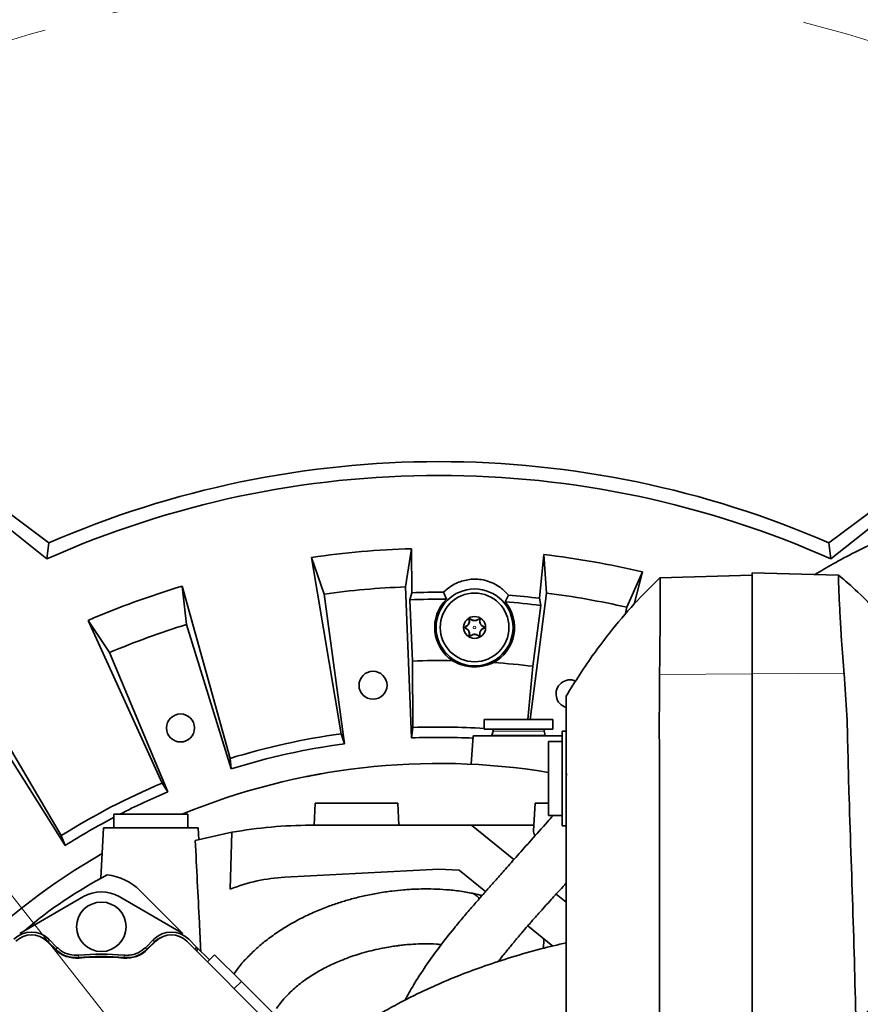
# Model space of a CAD drawing. Header units: millimetres. Extents: x 0 to 12118, y 0 to 8400.
# Tile 67 of 128: x 6652 to 6958, y 1905 to 2263. Entities that reach past the tile are written whole.
import ezdxf

# ---------------------------------------------------------------- set-up
doc = ezdxf.new("R2010")
doc.units = ezdxf.units.MM
doc.header["$LTSCALE"] = 20
doc.linetypes.add('CENTER', pattern=[10.16, 6.35, -1.27, 1.27, -1.27])
doc.styles.add('SLDTEXTSTYLE0', font='TXT', dxfattribs={"width": 0.605})
doc.dimstyles.new('SLDDIMSTYLE2', dxfattribs={"dimtxt": 70, "dimasz": 70, "dimexe": 0, "dimexo": 0.0625, "dimgap": 17.5, "dimtad": 1, "dimdec": 1, "dimrnd": 1e-09, "dimzin": 12, "dimdsep": 46, "dimtxsty": 'SLDTEXTSTYLE0', "dimsah": 1, "dimcen": 0.09, "dimadec": 0, "dimazin": 3, "dimtfac": 1, "dimtofl": 0, "dimtmove": 0, "dimatfit": 3, "dimfxl": 1, "dimfrac": 2, "dimtolj": 1, "dimtzin": 12, "dimarcsym": 0})
doc.dimstyles.new('SLDDIMSTYLE9', dxfattribs={"dimtxt": 70, "dimasz": 70, "dimexe": 0, "dimexo": 0.0625, "dimgap": 17.5, "dimtad": 0, "dimtih": 1, "dimtoh": 1, "dimdec": 1, "dimrnd": 1e-09, "dimzin": 12, "dimdsep": 46, "dimtxsty": 'SLDTEXTSTYLE0', "dimsah": 1, "dimcen": 0, "dimadec": 0, "dimazin": 3, "dimtfac": 1, "dimtofl": 0, "dimtmove": 0, "dimatfit": 3, "dimfxl": 1, "dimfrac": 2, "dimtolj": 1, "dimtzin": 12, "dimarcsym": 0})

# ---------------------------------------------------------------- blocks, each defined once
blk = doc.blocks.new('_D_52')
at = {"color": 7, "linetype": 'Continuous', "lineweight": 0}
for p, q in [((7181.99, 2122.19), (7643.47, 2581.32)), ((7643.47, 2581.32), (8689.06, 2581.32)), ((6804.86, 1746.97), (7181.99, 2122.19))]:
    blk.add_line(p, q, dxfattribs=at)
at = {"color": 7, "linetype": 'Continuous', "lineweight": 18}
blk.add_solid([(7181.99, 2122.19), (7238.67, 2164.47), (7224.57, 2178.65)], dxfattribs=at)
at = {"color": 7, "linetype": 'Continuous', "lineweight": 18, "char_height": 70, "attachment_point": 1, "style": 'SLDTEXTSTYLE0'}
for s, insert in [('R532', (7673.47, 2886.42)), ('Smallest circumscribed', (7673.47, 2778.99)), ('radius axis 1 front side.', (7673.47, 2671.56))]:
    blk.add_mtext(s, dxfattribs=dict(at, insert=insert))
blk = doc.blocks.new('_D_53')
at = {"color": 7, "linetype": 'Continuous', "lineweight": 0}
for p, q in [((6282.11, 2410.68), (5236.53, 2410.68)), ((6413.19, 2244.25), (6282.11, 2410.68)), ((6804.86, 1746.97), (6413.19, 2244.25))]:
    blk.add_line(p, q, dxfattribs=at)
at = {"color": 7, "linetype": 'Continuous', "lineweight": 18}
blk.add_solid([(6413.19, 2244.25), (6377.74, 2305.43), (6362.02, 2293.05)], dxfattribs=at)
at = {"color": 7, "linetype": 'Continuous', "lineweight": 18, "char_height": 70, "attachment_point": 1, "style": 'SLDTEXTSTYLE0'}
for s, insert in [('R633', (5236.53, 2715.77)), ('Smallest circumscribed', (5236.53, 2608.34)), ('radius axis 1 back side.', (5236.53, 2500.91))]:
    blk.add_mtext(s, dxfattribs=dict(at, insert=insert))
blk = doc.blocks.new('_D_58')
at = {"color": 7, "linetype": 'Continuous', "lineweight": 0}
for p, q in [((6432.36, 2128.06), (6432.36, 2516.97)), ((7177.36, 2128.06), (7177.36, 2516.97)), ((6432.36, 2486.97), (7177.36, 2486.97))]:
    blk.add_line(p, q, dxfattribs=at)
at = {"color": 7, "linetype": 'Continuous', "lineweight": 18}
for points in [[(6432.36, 2486.97), (6502.36, 2476.97), (6502.36, 2496.97)], [(7177.36, 2486.97), (7107.36, 2496.97), (7107.36, 2476.97)]]:
    blk.add_solid(points, dxfattribs=at)
at = {"color": 7, "linetype": 'Continuous', "lineweight": 18, "insert": (6724.65, 2577.2), "char_height": 70, "attachment_point": 1, "style": 'SLDTEXTSTYLE0'}
blk.add_mtext('745', dxfattribs=at)

msp = doc.modelspace()

# ---------------------------------------------------------------- linework, layer by layer
at = {"color": 7, "linetype": 'Continuous', "lineweight": 35}
for p, q in [((6617.121976, 2106.967397), (6662.857446, 2072.735164)), ((6946.857342, 2072.735164), (6992.592812, 2106.967397)), ((6615.981489, 2103.540387), (6662.195939, 2066.94002)), ((6947.518849, 2066.94002), (6993.733299, 2103.540387)), ((6947.518849, 2066.94002), (6946.857342, 2072.735164)), ((6794.846869, 2070.640288), (6792.686851, 2056.728398)), ((6794.991227, 2054.628098), (6794.846869, 2070.640288)), ((6843.039778, 2068.536141), (6841.500414, 2052.597463)), ((6843.979075, 2054.488931), (6843.039778, 2068.536141)), ((6763.053606, 2054.135825), (6758.510629, 2067.461279)), ((6758.510629, 2067.461279), (6769.234169, 2003.265538)), ((6878.960678, 2062.202317), (6873.273599, 2049.323516)), ((6875.919838, 2050.430174), (6878.960678, 2062.202317)), ((6885.337325, 2060.089643), (6918.857394, 2060.967397)), ((6918.857394, 2061.862653), (6950.388456, 2061.036983)), ((6918.857394, 2061.862653), (6918.857394, 2025.360371)), ((6711.415261, 2057.020488), (6712.929506, 2043.023579)), ((6728.826725, 1994.307423), (6711.415261, 2057.020488)), ((6770.470407, 1999.6382), (6763.053606, 2054.135825)), ((6792.686851, 2056.728398), (6794.846141, 2001.770801)), ((6794.338335, 2052.07242), (6794.991227, 2054.628098)), ((6807.584434, 2052.241518), (6806.592481, 2054.781363)), ((6830.205818, 2053.740776), (6828.994293, 2051.298033)), ((6838.124396, 2008.467397), (6843.979075, 2054.488931)), ((6794.338335, 2052.07242), (6795.215591, 2029.744766)), ((6841.500414, 2052.597463), (6841.92808, 2049.994607)), ((6839.108179, 2027.828374), (6841.92808, 2049.994607)), ((6873.273599, 2049.323516), (6872.655813, 2046.593294)), ((6684.976996, 2032.849698), (6677.139936, 2044.54529)), ((6677.139936, 2044.54529), (6704.113161, 1985.312421)), ((6712.929506, 2043.023579), (6729.239293, 1990.497482)), ((6706.246099, 1982.128644), (6684.976996, 2032.849698)), ((6795.433717, 2005.557701), (6795.215591, 2029.744766)), ((6839.108179, 2027.828374), (6837.238235, 2008.467397)), ((6918.857394, 2025.360371), (6918.857394, 1792.906514)), ((6667.401098, 1966.201331), (6634.351579, 2022.271081)), ((6639.436894, 2009.143021), (6668.785693, 1962.627991)), ((6821.357394, 2008.467397), (6821.357394, 2004.967397)), ((6821.357394, 2008.467397), (6846.357394, 2008.467397)), ((6846.357394, 2004.967397), (6846.357394, 2008.467397)), ((6795.433717, 2005.557701), (6794.846141, 2001.770801)), ((6821.357394, 2004.967397), (6846.357394, 2004.967397)), ((6824.564242, 2004.212105), (6824.164209, 2002.71916)), ((6843.550579, 2002.71916), (6843.150546, 2004.212105)), ((6851.257394, 2004.17882), (6849.757394, 2004.17882)), ((6849.757394, 1969.755973), (6849.757394, 2004.17882)), ((6769.234169, 2003.265538), (6770.470407, 1999.6382)), ((6817.357394, 2002.467397), (6816.638447, 1992.185968)), ((6849.757394, 2002.467397), (6817.357394, 2002.467397)), ((6849.757394, 2000.467397), (6844.757394, 2000.467397)), ((6844.757394, 1973.467397), (6844.757394, 2000.467397)), ((6728.826725, 1994.307423), (6729.239293, 1990.497482)), ((6851.36708, 1988.028211), (6851.257394, 1989.596797)), ((6704.113161, 1985.312421), (6706.246099, 1982.128644)), ((6759.857394, 1977.967397), (6759.438132, 1969.967397)), ((6759.857394, 1977.967397), (6789.857394, 1977.967397)), ((6790.276656, 1969.967397), (6789.857394, 1977.967397)), ((6839.857394, 1977.967397), (6839.333198, 1967.965134)), ((6839.857394, 1977.967397), (6844.757394, 1977.967397)), ((6686.484588, 1973.967397), (6686.484588, 1968.967397)), ((6693.080426, 1973.967397), (6686.484588, 1973.967397)), ((6713.484588, 1973.967397), (6693.080426, 1973.967397)), ((6713.484588, 1968.967397), (6713.484588, 1973.967397)), ((6844.757394, 1973.467397), (6849.757394, 1973.467397)), ((6682.774956, 1968.967397), (6681.816406, 1950.677163)), ((6682.774956, 1968.967397), (6717.194219, 1968.967397)), ((6717.41788, 1964.699681), (6717.194219, 1968.967397)), ((6758.153364, 1969.967397), (6816.72197, 1969.967397)), ((6816.72197, 1969.967397), (6832.150817, 1957.455983)), ((6839.438132, 1969.967397), (6816.72197, 1969.967397)), ((6849.757394, 1969.755973), (6851.257394, 1969.755973)), ((6667.401098, 1966.201331), (6668.785693, 1962.627991)), ((6716.178164, 1964.381626), (6729.509416, 1967.39084)), ((6729.509416, 1967.39084), (6728.870011, 1946.711015)), ((6748.772771, 1951.028126), (6804.857394, 1953.967397)), ((6812.230114, 1953.581009), (6804.857394, 1953.967397)), ((6821.837964, 1945.79926), (6812.230114, 1953.581009)), ((6675.484588, 1943.978249), (6652.286103, 1930.584598)), ((6711.683072, 1930.584598), (6688.484588, 1943.978249)), ((6711.683072, 1930.584598), (6696.126723, 1946.140947)), ((6847.58631, 1944.939181), (6851.257394, 1941.96226)), ((6846.303827, 1925.983462), (6837.217761, 1933.342599)), ((6665.836548, 1925.519434), (6662.891735, 1928.464247)), ((6701.07744, 1928.464247), (6698.132628, 1925.519434)), ((6716.620368, 1925.647303), (6713.803423, 1928.464247)), ((6842.956968, 1928.694206), (6843.021291, 1928.018971)), ((6665.128936, 1924.812832), (6662.185598, 1927.756171)), ((6665.535452, 1924.685011), (6662.891735, 1927.328728)), ((6701.07744, 1927.328728), (6698.433723, 1924.685011)), ((6701.783577, 1927.756171), (6698.840239, 1924.812832)), ((6757.887261, 1882.966196), (6713.097286, 1927.756171)), ((6716.620368, 1925.647303), (6721.332567, 1920.935103)), ((6716.632497, 1924.245426), (6716.620477, 1924.232979)), ((6723.203888, 1922.806423), (6720.625461, 1920.227996)), ((6723.203888, 1922.806423), (6732.94679, 1913.063521)), ((6826.897256, 1920.924379), (6827.433001, 1920.655799)), ((6732.94679, 1913.063521), (6744.605978, 1901.404333))]:
    msp.add_line(p, q, dxfattribs=at)
at = {"color": 8, "linetype": 'Continuous', "lineweight": 18}
for p, q in [((6815.981785, 2044.605942), (6815.917679, 2044.596859)), ((6816.510151, 2044.910995), (6816.55007, 2044.961971)), ((6819.204637, 2044.910995), (6819.164718, 2044.961971)), ((6819.733004, 2044.605942), (6819.79711, 2044.596859)), ((6814.634542, 2042.272449), (6814.610355, 2042.332508)), ((6814.634542, 2041.662344), (6814.610355, 2041.602285)), ((6821.080246, 2042.272449), (6821.104433, 2042.332508)), ((6821.080246, 2041.662344), (6821.104433, 2041.602285)), ((6815.981785, 2039.328851), (6815.917679, 2039.337934)), ((6816.510151, 2039.023799), (6816.55007, 2038.972822)), ((6819.204637, 2039.023799), (6819.164718, 2038.972822)), ((6819.733004, 2039.328851), (6819.79711, 2039.337934)), ((6885.191211, 2024.883429), (6918.857394, 2025.120065)), ((6918.857394, 2025.360371), (6952.406635, 2025.124558)), ((6824.564242, 2004.212105), (6843.150546, 2004.212105)), ((6824.164209, 2002.71916), (6843.550579, 2002.71916)), ((6662.891735, 1928.464247), (6662.891735, 1927.328728)), ((6701.07744, 1927.328728), (6701.07744, 1928.464247)), ((6716.596011, 1925.622081), (6716.620368, 1925.647303)), ((6732.94679, 1913.063521), (6730.368362, 1910.485094))]:
    msp.add_line(p, q, dxfattribs=at)
at = {"color": 7, "linetype": 'Continuous', "lineweight": 35, "flags": 128}
msp.add_lwpolyline([(6662.857446, 2072.735164), (6662.524476, 2069.844983), (6662.195939, 2066.94002)], dxfattribs=at)
at = {"color": 8, "linetype": 'Continuous', "lineweight": 18, "flags": 128}
for points in [[(6665.535452, 1924.685011), (6665.685563, 1925.101629), (6665.836548, 1925.519434)], [(6698.132628, 1925.519434), (6698.283612, 1925.101629), (6698.433723, 1924.685011)], [(6673.814219, 1922.632234), (6673.699499, 1922.271169), (6673.55082, 1921.801319)], [(6690.418355, 1921.801319), (6690.304074, 1922.16266), (6690.154956, 1922.632234)]]:
    msp.add_lwpolyline(points, dxfattribs=at)
at = {"color": 7, "linetype": 'CENTER', "lineweight": 18}
for radius in [633, 532]:
    msp.add_circle((6804.857394, 1746.967397), radius, dxfattribs=at)
at = {"color": 7, "linetype": 'Continuous', "lineweight": 35}
for centre, radius in [((6817.857394, 2041.967397), 14), ((6817.857394, 2041.967397), 12.5), ((6817.857394, 2041.967397), 4), ((6780.889565, 2020.920939), 5.1), ((6710.801855, 2005.382867), 5.1), ((6681.984588, 1933.003862), 9)]:
    msp.add_circle(centre, radius, dxfattribs=at)
at = {"color": 8, "linetype": 'Continuous', "lineweight": 18}
msp.add_circle((6817.857394, 2041.967397), 0.5, dxfattribs=at)
at = {"color": 7, "linetype": 'Continuous', "lineweight": 35}
for centre, radius, start, end in [((6804.857394, 1746.967397), 355.371107, 66.44794123, 113.55205877), ((6804.857394, 1746.967397), 350.335226, 65.97004929, 114.02995071), ((6804.857394, 1746.967397), 323.827657, 91.77147388, 98.22852612), ((6804.857394, 1746.967397), 323.827657, 76.77147388, 83.22852612), ((6804.857394, 1746.967397), 323.827657, 106.77147388, 113.22852612), ((6804.857394, 1746.967397), 310, 92.25, 97.75), ((6804.857394, 1746.967397), 307.818857, 89.67703838, 91.83675088), ((6804.857394, 1746.967397), 307.818857, 83.16324912, 85.27642915), ((6804.857394, 1746.967397), 310, 77.25, 82.75), ((6804.857394, 1746.967397), 305.286302, 89.48818554, 91.97459566), ((6817.857394, 2041.967397), 14.528981, 134.99676186, 236.40203943), ((6817.857394, 2041.967397), 14.528981, 298.55142811, 39.95670567), ((6804.857394, 1746.967397), 305.286302, 83.02540434, 85.46528199), ((6804.857394, 1746.967397), 310, 107.25, 112.75), ((6804.857394, 1746.967397), 282.941699, 88.99550341, 91.95284612), ((6804.857394, 1746.967397), 282.941699, 83.04715388, 85.95796412), ((6852.610643, 2017.789529), 5.1, 66.38471891, 254.6062743), ((6804.857394, 1746.967397), 258.761959, 86.34404456, 92.08707786), ((6823.984687, 2004.367397), 0.6, 345, 90), ((6843.730102, 2004.367397), 0.6, 90, 195), ((6804.857394, 1746.967397), 258.761959, 97.91292214, 107.08707786), ((6804.857394, 1746.967397), 255, 87.20290168, 92.25), ((6824.357394, 2002.667397), 0.2, 165, 270), ((6843.357394, 2002.667397), 0.2, 270, 15), ((6804.857394, 1746.967397), 255, 97.75, 107.25), ((6804.857394, 1746.967397), 245.5, 80.64648664, 112.38532819), ((6804.857394, 1746.967397), 258.761959, 112.91292214, 122.08707786), ((6804.857394, 1746.967397), 255, 112.75, 117.10210365), ((6804.857394, 1746.967397), 255, 117.65891801, 122.25), ((6758.153364, 1809.459706), 160.507691, 90, 100.27997959), ((6804.857394, 1746.967397), 245.5, 119.95126662, 149.46181104), ((6758.153364, 1809.459706), 160.507691, 117.46063504, 130.47864809), ((6681.984588, 1931.998811), 20, 45, 83.82184385), ((6752.092283, 1887.688059), 63.426991, 93, 111.47689701), ((6681.984588, 1932.719919), 13, 60, 120), ((6656.528743, 1922.099316), 8, 45, 135), ((6707.440432, 1922.099316), 8, 45, 135), ((6672.907111, 1932.591007), 11, 225, 275.2081805), ((6691.062064, 1932.591007), 11, 264.7918195, 315), ((6681.984588, 1833.003862), 89.197067, 84.57446054, 95.42553946), ((6681.984588, 1833.003862), 90, 84.79141064, 95.20858936), ((6681.984588, 1833.003862), 89, 84.7918195, 95.2081805)]:
    msp.add_arc(centre, radius, start, end, dxfattribs=at)
at = {"color": 8, "linetype": 'Continuous', "lineweight": 18}
for centre, radius, start, end in [((6718.034691, 1924.232764), 2, 136, 158.66512422), ((6715.889018, 1924.914973), 0.999921, 316.00426308, 45.00461767)]:
    msp.add_arc(centre, radius, start, end, dxfattribs=at)
at = {"color": 7, "linetype": 'Continuous', "lineweight": 35}
for centre, major_axis, ratio, start_param, end_param in [((6854.857394, 1967.834608), (15.527616, 0), 0.4005407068, 3.120604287, 3.4065513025), ((6656.528743, 1922.097378), (0, 9.002742), 0.9996954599, 5.497939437, 7.0684311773), ((6707.440432, 1922.097378), (0, 9.002742), 0.9996954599, 5.497939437, 7.0684311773), ((6656.528743, 1920.961859), (0, 9.002742), 0.9996954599, 5.497939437, 5.8211856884), ((6707.440432, 1920.961859), (0, 9.002742), 0.9996954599, 0.4619996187, 0.7852458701), ((6715.913157, 1924.940084), (-0.694764, -0.719449), 0.9998476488, 1.5707963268, 3.1241420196)]:
    msp.add_ellipse(centre, major_axis=major_axis, ratio=ratio, start_param=start_param, end_param=end_param, dxfattribs=at)
for points, knots in [([(7031.359419, 2086.463268), (7028.582793, 2086.615722), (7022.982748, 2086.923199), (7014.787354, 2086.593686), (7007.0674, 2085.826196), (6999.887694, 2084.675204), (6993.314834, 2083.258292), (6987.402616, 2081.68892), (6982.418548, 2080.160847), (6978.333527, 2078.772253), (6974.902626, 2077.516338), (6970.305025, 2075.732352), (6964.108291, 2073.10509), (6956.270369, 2069.366334), (6948.732338, 2065.404743), (6943.941631, 2062.560549), (6941.756114, 2061.263029)], [0, 0, 0, 0, 0.0881391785, 0.1777637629, 0.2597214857, 0.3340313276, 0.4081958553, 0.472832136, 0.5279340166, 0.5734626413, 0.609623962, 0.6437736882, 0.7298393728, 0.8230066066, 0.9192557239, 1, 1, 1, 1]), ([(6952.406635, 2025.124558), (6952.217867, 2027.283428), (6951.840329, 2031.601204), (6951.449718, 2037.253822), (6951.141559, 2042.13724), (6950.906698, 2046.279425), (6950.715153, 2050.004081), (6950.564181, 2053.244473), (6950.451624, 2055.974134), (6950.375883, 2058.191567), (6950.339152, 2059.802302), (6950.338275, 2060.840083), (6950.371748, 2060.971425), (6950.388456, 2061.036983)], [0, 0, 0, 0, 0.1069046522, 0.2138110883, 0.2997553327, 0.3859723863, 0.4719167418, 0.5580680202, 0.6444939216, 0.7306450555, 0.8203266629, 0.9103184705, 1, 1, 1, 1]), ([(6987.95769, 2012.963837), (6986.326739, 2016.119037), (6983.006361, 2022.542564), (6977.109912, 2031.727558), (6970.541962, 2040.593791), (6963.301182, 2048.921067), (6956.585435, 2055.754162), (6952.074506, 2059.544864), (6950.382194, 2060.966977)], [0, 0, 0, 0, 0.1734275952, 0.3530732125, 0.5325601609, 0.7121236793, 0.8920008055, 1, 1, 1, 1]), ([(6830.205818, 2053.740776), (6829.28789, 2054.711513), (6827.744163, 2056.344054), (6824.908606, 2058.009774), (6822.311752, 2059.009333), (6819.711307, 2059.507627), (6817.232632, 2059.58303), (6814.850125, 2059.300726), (6812.564809, 2058.664868), (6810.400112, 2057.708453), (6808.415767, 2056.444089), (6807.198833, 2055.394963), (6806.625873, 2054.815154), (6806.592481, 2054.781363)], [0, 0, 0, 0, 0.1557395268, 0.2619153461, 0.3680183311, 0.4631649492, 0.5506174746, 0.6380796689, 0.7253659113, 0.8126850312, 0.9035104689, 0.9943766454, 1, 1, 1, 1]), ([(6885.349179, 2060.077741), (6882.19788, 2056.951425), (6875.862575, 2050.666343), (6867.945904, 2041.306911), (6861.386931, 2032.633556), (6856.120127, 2024.995472), (6852.868035, 2019.626467), (6851.257394, 2016.967397)], [0, 0, 0, 0, 0.253689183, 0.5100113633, 0.6765888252, 0.8398263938, 1, 1, 1, 1]), ([(6885.337325, 2060.089643), (6885.35732, 2059.955505), (6885.397308, 2059.68723), (6885.426046, 2057.585417), (6885.437976, 2054.263122), (6885.430064, 2049.738258), (6885.40349, 2044.129063), (6885.355941, 2037.935834), (6885.291618, 2031.467572), (6885.22468, 2027.078141), (6885.191211, 2024.883429)], [0, 0, 0, 0, 0.1297716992, 0.2595436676, 0.3893146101, 0.5190856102, 0.6488695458, 0.7786533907, 0.889326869, 1, 1, 1, 1]), ([(6815.917679, 2044.596859), (6815.933537, 2044.352523), (6815.955946, 2044.007251), (6815.796649, 2043.488893), (6815.61938, 2043.147033), (6815.361176, 2042.817319), (6815.023985, 2042.525016), (6814.755177, 2042.39991), (6814.610355, 2042.332508)], [0, 0, 0, 0, 0.2914058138, 0.4117863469, 0.5331844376, 0.6407086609, 0.8064282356, 1, 1, 1, 1]), ([(6815.981785, 2044.605942), (6815.994598, 2044.342287), (6816.015235, 2043.917617), (6815.794552, 2043.309463), (6815.479475, 2042.837291), (6815.07809, 2042.480268), (6814.772625, 2042.337146), (6814.634542, 2042.272449)], [0, 0, 0, 0, 0.2838986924, 0.4572773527, 0.6313067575, 0.833335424, 1, 1, 1, 1]), ([(6816.55007, 2044.961971), (6816.508655, 2044.988689), (6816.437874, 2045.03435), (6816.308655, 2045.052627), (6816.194258, 2045.036618), (6816.093511, 2044.990767), (6816.013017, 2044.922343), (6815.949738, 2044.832224), (6815.910143, 2044.717911), (6815.915078, 2044.638634), (6815.917679, 2044.596859)], [0, 0, 0, 0, 0.1795021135, 0.3067773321, 0.4121578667, 0.5180458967, 0.6124377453, 0.7085892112, 0.8464398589, 1, 1, 1, 1]), ([(6816.510151, 2044.910995), (6816.49427, 2044.922236), (6816.445663, 2044.956643), (6816.347941, 2044.986627), (6816.228632, 2044.979066), (6816.127485, 2044.934959), (6816.050773, 2044.866934), (6815.999266, 2044.781632), (6815.97537, 2044.690985), (6815.979777, 2044.632565), (6815.981785, 2044.605942)], [0, 0, 0, 0, 0.0796529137, 0.24378728, 0.3905606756, 0.5195464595, 0.6399389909, 0.7612749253, 0.8912103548, 1, 1, 1, 1]), ([(6819.204637, 2044.910995), (6818.999759, 2044.777243), (6818.658211, 2044.554267), (6818.042401, 2044.428164), (6817.506643, 2044.450721), (6816.96963, 2044.601451), (6816.67709, 2044.798531), (6816.510151, 2044.910995)], [0, 0, 0, 0, 0.26399829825, 0.44010726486, 0.61703614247, 0.78146194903, 1, 1, 1, 1]), ([(6819.164718, 2044.961971), (6818.992691, 2044.84477), (6818.73073, 2044.666298), (6818.264816, 2044.533551), (6817.885355, 2044.493852), (6817.486855, 2044.524821), (6816.997685, 2044.657552), (6816.724242, 2044.843519), (6816.55007, 2044.961971)], [0, 0, 0, 0, 0.24980736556, 0.38040379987, 0.49160505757, 0.60309321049, 0.7471883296, 1, 1, 1, 1]), ([(6819.79711, 2044.596859), (6819.799484, 2044.647622), (6819.803479, 2044.733026), (6819.752709, 2044.854998), (6819.681049, 2044.944913), (6819.590783, 2045.008149), (6819.491325, 2045.042773), (6819.381451, 2045.051717), (6819.263993, 2045.028114), (6819.198628, 2044.984564), (6819.164718, 2044.961971)], [0, 0, 0, 0, 0.1847989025, 0.310908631, 0.4156681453, 0.5209148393, 0.615130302, 0.7115484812, 0.850358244, 1, 1, 1, 1]), ([(6819.733004, 2044.605942), (6819.734924, 2044.640728), (6819.738964, 2044.71391), (6819.697345, 2044.822916), (6819.622149, 2044.910402), (6819.529449, 2044.964032), (6819.430836, 2044.985832), (6819.331149, 2044.977592), (6819.25517, 2044.947689), (6819.216653, 2044.91972), (6819.204637, 2044.910995)], [0, 0, 0, 0, 0.14117731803, 0.29700942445, 0.43662753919, 0.56148229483, 0.68121590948, 0.8047524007, 0.93908967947, 1, 1, 1, 1]), ([(6821.080246, 2042.272449), (6820.847908, 2042.391684), (6820.471911, 2042.584644), (6820.055394, 2043.07612), (6819.818877, 2043.551197), (6819.694156, 2044.077218), (6819.719144, 2044.417314), (6819.733004, 2044.605942)], [0, 0, 0, 0, 0.2809793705, 0.4547145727, 0.6291251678, 0.7943015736, 1, 1, 1, 1]), ([(6821.104433, 2042.332508), (6820.916211, 2042.42328), (6820.63003, 2042.561293), (6820.281753, 2042.899598), (6820.058167, 2043.20845), (6819.886157, 2043.569107), (6819.75727, 2044.058261), (6819.781626, 2044.387533), (6819.79711, 2044.596859)], [0, 0, 0, 0, 0.2507402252, 0.381233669, 0.4923036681, 0.6036520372, 0.7480323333, 1, 1, 1, 1]), ([(6814.610355, 2042.332508), (6814.570367, 2042.31237), (6814.498438, 2042.276146), (6814.417616, 2042.179692), (6814.37045, 2042.072483), (6814.356725, 2041.961186), (6814.373594, 2041.855843), (6814.417772, 2041.755295), (6814.496976, 2041.659439), (6814.570163, 2041.622546), (6814.610355, 2041.602285)], [0, 0, 0, 0, 0.1637788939, 0.2945957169, 0.4018817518, 0.5097356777, 0.6047329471, 0.700184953, 0.8353508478, 1, 1, 1, 1]), ([(6814.634542, 2042.272449), (6814.614162, 2042.262884), (6814.557773, 2042.236418), (6814.482866, 2042.162695), (6814.432758, 2042.055049), (6814.4229, 2041.945826), (6814.445454, 2041.846174), (6814.495343, 2041.759882), (6814.561538, 2041.696957), (6814.612516, 2041.672787), (6814.634542, 2041.662344)], [0, 0, 0, 0, 0.0920024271, 0.2545566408, 0.3998577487, 0.5279212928, 0.6480880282, 0.7697831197, 0.9005307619, 1, 1, 1, 1]), ([(6814.610355, 2041.602285), (6814.798578, 2041.511513), (6815.084758, 2041.3735), (6815.433036, 2041.035195), (6815.656621, 2040.726343), (6815.828631, 2040.365686), (6815.957519, 2039.876532), (6815.933163, 2039.54726), (6815.917679, 2039.337934)], [0, 0, 0, 0, 0.2507402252, 0.381233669, 0.4923036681, 0.6036520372, 0.7480323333, 1, 1, 1, 1]), ([(6814.634542, 2041.662344), (6814.86688, 2041.543109), (6815.242878, 2041.350149), (6815.659395, 2040.858673), (6815.895911, 2040.383597), (6816.020632, 2039.857576), (6815.995644, 2039.517479), (6815.981785, 2039.328851)], [0, 0, 0, 0, 0.2809793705, 0.4547145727, 0.6291251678, 0.7943015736, 1, 1, 1, 1]), ([(6816.510151, 2039.023799), (6816.715029, 2039.157551), (6817.056577, 2039.380526), (6817.672387, 2039.506629), (6818.208145, 2039.484073), (6818.745158, 2039.333342), (6819.037699, 2039.136262), (6819.204637, 2039.023799)], [0, 0, 0, 0, 0.2639982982, 0.4401072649, 0.6170361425, 0.781461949, 1, 1, 1, 1]), ([(6816.55007, 2038.972822), (6816.722097, 2039.090023), (6816.984058, 2039.268495), (6817.449972, 2039.401242), (6817.829434, 2039.440941), (6818.227934, 2039.409972), (6818.717103, 2039.277241), (6818.990547, 2039.091275), (6819.164718, 2038.972822)], [0, 0, 0, 0, 0.2498073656, 0.3804037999, 0.4916050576, 0.6030932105, 0.7471883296, 1, 1, 1, 1]), ([(6819.733004, 2039.328851), (6819.720191, 2039.592506), (6819.699553, 2040.017176), (6819.920236, 2040.625331), (6820.235313, 2041.097502), (6820.636698, 2041.454525), (6820.942163, 2041.597647), (6821.080246, 2041.662344)], [0, 0, 0, 0, 0.2838986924, 0.4572773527, 0.6313067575, 0.833335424, 1, 1, 1, 1]), ([(6819.79711, 2039.337934), (6819.781252, 2039.58227), (6819.758843, 2039.927542), (6819.918139, 2040.4459), (6820.095409, 2040.78776), (6820.353612, 2041.117474), (6820.690804, 2041.409777), (6820.959611, 2041.534883), (6821.104433, 2041.602285)], [0, 0, 0, 0, 0.2914058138, 0.41178634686, 0.53318443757, 0.64070866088, 0.80642823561, 1, 1, 1, 1]), ([(6821.080246, 2041.662344), (6821.100626, 2041.671909), (6821.157015, 2041.698375), (6821.231922, 2041.772098), (6821.282031, 2041.879744), (6821.291889, 2041.988967), (6821.269335, 2042.088619), (6821.219446, 2042.174911), (6821.153251, 2042.237836), (6821.102272, 2042.262006), (6821.080246, 2042.272449)], [0, 0, 0, 0, 0.0920024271, 0.2545566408, 0.3998577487, 0.5279212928, 0.6480880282, 0.7697831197, 0.9005307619, 1, 1, 1, 1]), ([(6821.104433, 2041.602285), (6821.144422, 2041.622423), (6821.216351, 2041.658647), (6821.297172, 2041.755101), (6821.344339, 2041.86231), (6821.358064, 2041.973607), (6821.341194, 2042.07895), (6821.297016, 2042.179498), (6821.217813, 2042.275354), (6821.144626, 2042.312247), (6821.104433, 2042.332508)], [0, 0, 0, 0, 0.1637788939, 0.2945957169, 0.4018817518, 0.5097356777, 0.6047329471, 0.700184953, 0.8353508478, 1, 1, 1, 1]), ([(6815.917679, 2039.337934), (6815.915304, 2039.287171), (6815.91131, 2039.201767), (6815.962079, 2039.079795), (6816.033739, 2038.98988), (6816.124005, 2038.926645), (6816.223463, 2038.89202), (6816.333337, 2038.883076), (6816.450796, 2038.906679), (6816.516161, 2038.950229), (6816.55007, 2038.972822)], [0, 0, 0, 0, 0.1847989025, 0.310908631, 0.4156681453, 0.5209148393, 0.615130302, 0.7115484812, 0.850358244, 1, 1, 1, 1]), ([(6815.981785, 2039.328851), (6815.979864, 2039.294065), (6815.975824, 2039.220883), (6816.017443, 2039.111877), (6816.092639, 2039.024391), (6816.18534, 2038.970761), (6816.283952, 2038.948961), (6816.38364, 2038.957201), (6816.459619, 2038.987105), (6816.498136, 2039.015073), (6816.510151, 2039.023799)], [0, 0, 0, 0, 0.141177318, 0.2970094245, 0.4366275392, 0.5614822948, 0.6812159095, 0.8047524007, 0.9390896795, 1, 1, 1, 1]), ([(6819.164718, 2038.972822), (6819.206133, 2038.946105), (6819.276914, 2038.900443), (6819.406134, 2038.882166), (6819.520531, 2038.898175), (6819.621278, 2038.944026), (6819.701772, 2039.01245), (6819.76505, 2039.102569), (6819.804645, 2039.216882), (6819.79971, 2039.296159), (6819.79711, 2039.337934)], [0, 0, 0, 0, 0.1795021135, 0.3067773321, 0.4121578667, 0.5180458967, 0.6124377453, 0.7085892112, 0.8464398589, 1, 1, 1, 1]), ([(6819.204637, 2039.023799), (6819.220519, 2039.012557), (6819.269126, 2038.978151), (6819.366848, 2038.948166), (6819.486157, 2038.955727), (6819.587303, 2038.999834), (6819.664016, 2039.06786), (6819.715523, 2039.153161), (6819.739418, 2039.243808), (6819.735012, 2039.302228), (6819.733004, 2039.328851)], [0, 0, 0, 0, 0.0796529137, 0.24378728, 0.3905606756, 0.5195464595, 0.6399389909, 0.7612749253, 0.8912103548, 1, 1, 1, 1]), ([(6809.81761, 2029.865614), (6809.840277, 2029.8522), (6810.648502, 2029.373943), (6812.354048, 2028.566452), (6814.954839, 2027.842353), (6817.519765, 2027.585408), (6819.90638, 2027.702426), (6822.178558, 2028.167844), (6823.779331, 2028.728582), (6824.623542, 2029.122317), (6824.801483, 2029.205307)], [0, 0, 0, 0, 0.0051946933, 0.1852197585, 0.3651123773, 0.5184592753, 0.6718114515, 0.8165432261, 0.9613314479, 1, 1, 1, 1]), ([(6957.897124, 1792.632109), (6957.841975, 1809.924248), (6957.738819, 1842.269014), (6956.910489, 1889.666329), (6955.803547, 1934.823698), (6954.455856, 1969.941108), (6953.777949, 1995.033787), (6953.507017, 2010.095968), (6952.773349, 2020.116112), (6952.406635, 2025.124558)], [0, 0, 0, 0, 0.2230826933, 0.4172738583, 0.6114809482, 0.8057232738, 0.8704971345, 0.9352695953, 1, 1, 1, 1]), ([(6885.191211, 2024.883429), (6885.146894, 2018.263283), (6885.058255, 2005.022566), (6885.25894, 1978.543885), (6885.135884, 1933.180234), (6885.201731, 1868.936256), (6885.191323, 1817.931777), (6885.186119, 1792.429537)], [0, 0, 0, 0, 0.085434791, 0.170875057, 0.3417490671, 0.6708745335, 1, 1, 1, 1]), ([(6851.257394, 2016.967397), (6851.257394, 2016.968808), (6851.257394, 2016.973129), (6851.257394, 2016.925881), (6851.257394, 2017.038637), (6851.257394, 2016.582867), (6851.257394, 2015.138965), (6851.257394, 2012.503189), (6851.257394, 2008.833526), (6851.257394, 2004.292442), (6851.257394, 1998.931838), (6851.257394, 1993.008645), (6851.257394, 1986.575246), (6851.257394, 1977.997113), (6851.257394, 1962.991482), (6851.257394, 1916.120773), (6851.257394, 1861.980018), (6851.257394, 1810.642101), (6851.257394, 1790.389157), (6851.257394, 1778.831041), (6851.257394, 1772.924154), (6851.257394, 1769.967397)], [0, 0, 0, 0, 0.01649033, 0.05046708, 0.0674554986, 0.0845087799, 0.1068715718, 0.1298836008, 0.1522465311, 0.17525921, 0.197638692, 0.2206691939, 0.2430327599, 0.2655346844, 0.3105385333, 0.4005462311, 0.7572071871, 0.8785683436, 0.9392489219, 0.9695903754, 1, 1, 1, 1]), ([(6762.0013, 1988.697836), (6761.608898, 1988.627672), (6760.810162, 1988.484853), (6759.720543, 1988.283099), (6758.506921, 1988.053405), (6757.584268, 1987.87341), (6756.999656, 1987.757601), (6756.694495, 1987.696733), (6756.543051, 1987.66632), (6756.466547, 1987.650956)], [0, 0, 0, 0, 0.1636767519, 0.3331649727, 0.5011703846, 0.7516143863, 0.8358128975, 0.9170593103, 1, 1, 1, 1]), ([(6846.42414, 1973.467397), (6845.747068, 1972.710115), (6843.038015, 1969.680128), (6838.69329, 1964.834809), (6833.595139, 1959.089194), (6829.366591, 1954.311767), (6825.92686, 1950.425708), (6822.979024, 1947.093198), (6820.143484, 1943.882647), (6817.066834, 1940.374456), (6813.751476, 1936.525312), (6809.596787, 1931.52963), (6804.841944, 1925.470454), (6799.939207, 1918.59006), (6795.796526, 1912.238861), (6793.564524, 1908.145457), (6792.591901, 1906.361705)], [0, 0, 0, 0, 0.0306994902, 0.1228327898, 0.2015861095, 0.2741781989, 0.331639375, 0.3757075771, 0.4230688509, 0.4769332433, 0.5362678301, 0.5996984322, 0.7049141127, 0.8104644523, 0.9174074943, 1, 1, 1, 1]), ([(6716.178164, 1964.381626), (6716.673709, 1954.445003), (6717.343704, 1941.010328), (6718.015221, 1927.575656), (6718.190067, 1924.077604)], [0, 0, 0, 0, 0.739625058, 1, 1, 1, 1]), ([(6816.562284, 1945.260493), (6815.733468, 1945.429492), (6813.144418, 1945.957411), (6808.934741, 1946.417898), (6804.237047, 1946.741046), (6800.265337, 1946.814335), (6797.042414, 1946.757265), (6794.39735, 1946.633913), (6791.378023, 1946.422445), (6787.546297, 1946.029427), (6782.766189, 1945.320341), (6777.890129, 1944.353652), (6773.249356, 1943.20178), (6768.851428, 1941.900897), (6764.396441, 1940.364935), (6759.598039, 1938.439037), (6754.992881, 1936.272228), (6750.627192, 1933.899766), (6746.530109, 1931.373287), (6742.546099, 1928.535179), (6738.783752, 1925.436816), (6735.342382, 1922.155893), (6732.385904, 1918.9064), (6730.815965, 1916.6824), (6730.19506, 1915.802816)], [0, 0, 0, 0, 0.0300180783, 0.0937701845, 0.1484357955, 0.1940717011, 0.2307871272, 0.2587409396, 0.2840701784, 0.3330752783, 0.3877459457, 0.4436805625, 0.4946859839, 0.5408845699, 0.5883759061, 0.641169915, 0.698694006, 0.7402088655, 0.7864841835, 0.8374054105, 0.8786137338, 0.922520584, 0.9693571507, 1, 1, 1, 1]), ([(6826.42752, 1920.327338), (6826.667839, 1920.633752), (6827.76743, 1922.035766), (6829.828863, 1924.558579), (6832.465649, 1927.76387), (6834.913527, 1930.66874), (6836.878812, 1932.955972), (6838.394298, 1934.694718), (6839.731654, 1936.215002), (6841.381221, 1938.073498), (6843.46963, 1940.403849), (6846.00555, 1943.207712), (6848.654556, 1946.115287), (6850.453483, 1948.079669), (6851.257394, 1948.95752)], [0, 0, 0, 0, 0.034646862, 0.1585286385, 0.2743922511, 0.3801879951, 0.4687828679, 0.5167826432, 0.5648244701, 0.6282091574, 0.7071635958, 0.8015939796, 0.9113355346, 1, 1, 1, 1]), ([(6819.567084, 1943.219656), (6819.537908, 1943.26642), (6819.225819, 1943.766649), (6818.490223, 1944.423846), (6817.506158, 1945.097234), (6816.841936, 1945.223594), (6816.565672, 1945.27615)], [0, 0, 0, 0, 0.0366659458, 0.3922066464, 0.7472055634, 1, 1, 1, 1]), ([(6820.575063, 1944.368176), (6820.339359, 1944.42788), (6819.1146, 1944.738111), (6817.796524, 1945.039423), (6816.732112, 1945.282748)], [0, 0, 0, 0, 0.1924497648, 1, 1, 1, 1]), ([(6665.836548, 1925.519434), (6666.339728, 1925.075205), (6667.682532, 1923.88972), (6670.432537, 1922.661795), (6672.686992, 1922.642088), (6673.814219, 1922.632234)], [0, 0, 0, 0, 0.2305598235, 0.6152802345, 1, 1, 1, 1]), ([(6690.154956, 1922.632234), (6690.825894, 1922.61293), (6692.616382, 1922.561415), (6695.515294, 1923.377891), (6697.260184, 1924.805587), (6698.132628, 1925.519434)], [0, 0, 0, 0, 0.2305598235, 0.6152802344, 1, 1, 1, 1]), ([(6851.257394, 1927.164507), (6848.16989, 1926.455943), (6841.455803, 1924.915099), (6831.55589, 1922.059617), (6821.845909, 1918.903224), (6813.186599, 1915.710765), (6805.601232, 1912.585126), (6799.107479, 1909.633393), (6793.906483, 1907.068217), (6789.864716, 1904.946651), (6786.831838, 1903.279852), (6784.211148, 1901.785694), (6781.486913, 1900.180484), (6778.203295, 1898.165993), (6774.238492, 1895.600718), (6769.728214, 1892.485882), (6765.211298, 1889.11776), (6760.784416, 1885.546339), (6756.590095, 1881.88525), (6752.665327, 1878.154775), (6749.323842, 1874.701183), (6746.831507, 1871.928538), (6745.056253, 1869.836392), (6743.805147, 1868.299341), (6742.59721, 1866.764348), (6741.127566, 1864.819629), (6739.256687, 1862.189553), (6737.257085, 1859.141208), (6735.394185, 1856.038413), (6733.825992, 1853.196909), (6732.40897, 1850.422242), (6731.018124, 1847.46331), (6729.575283, 1844.066223), (6728.198323, 1840.392641), (6727.03099, 1836.783751), (6726.128377, 1833.534325), (6725.39394, 1830.467104), (6724.693689, 1826.987299), (6724.088616, 1823.038219), (6723.679618, 1818.952604), (6723.482234, 1815.153274), (6723.455323, 1811.338112), (6723.627208, 1807.249308), (6724.064991, 1802.805945), (6724.796062, 1798.247089), (6725.844752, 1793.603626), (6727.18444, 1789.083468), (6728.918759, 1784.400911), (6731.04207, 1779.696431), (6733.638872, 1774.917369), (6736.420464, 1770.570618), (6739.161081, 1766.83222), (6741.656733, 1763.769107), (6743.93847, 1761.197846), (6746.041464, 1758.993158), (6748.074505, 1756.988545), (6750.266254, 1754.947189), (6752.893921, 1752.649183), (6756.132615, 1750.01571), (6760.040381, 1747.087204), (6764.51816, 1744.01823), (6770.295422, 1740.404296), (6777.012709, 1736.649852), (6784.378346, 1733.004765), (6791.019866, 1730.037413), (6796.505878, 1727.785633), (6800.972745, 1726.063426), (6804.944209, 1724.602484), (6809.356538, 1723.056255), (6814.640832, 1721.305791), (6820.872544, 1719.371067), (6828.103323, 1717.281892), (6836.349319, 1715.091061), (6844.167315, 1713.15966), (6849.277993, 1712.040362), (6851.257394, 1711.60685)], [0, 0, 0, 0, 0.02333179, 0.0507373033, 0.0758592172, 0.0985982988, 0.1189365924, 0.1368002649, 0.1519668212, 0.1625561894, 0.1712978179, 0.1782044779, 0.1854725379, 0.1953024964, 0.2075214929, 0.2215792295, 0.2374427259, 0.2511930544, 0.2660967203, 0.2814744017, 0.2946317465, 0.3052854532, 0.3123543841, 0.3176065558, 0.3219971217, 0.3286951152, 0.3379774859, 0.3492889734, 0.3600394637, 0.3696382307, 0.3780615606, 0.3879177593, 0.3990258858, 0.4116210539, 0.4239926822, 0.4343142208, 0.4432714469, 0.4537074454, 0.4679246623, 0.4814006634, 0.4931849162, 0.5046232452, 0.5182160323, 0.5328395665, 0.5479050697, 0.5626657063, 0.5784113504, 0.5929205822, 0.6099090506, 0.6266762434, 0.6432202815, 0.6571753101, 0.6687398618, 0.6789150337, 0.6879144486, 0.6957556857, 0.7040387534, 0.7141940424, 0.7262213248, 0.7401281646, 0.7559250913, 0.772001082, 0.7968196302, 0.8189160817, 0.8382677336, 0.8548260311, 0.8658398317, 0.8759879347, 0.8881074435, 0.9024369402, 0.9193455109, 0.9386475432, 0.9604009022, 0.984662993, 1, 1, 1, 1]), ([(6745.727896, 1903.210566), (6746.428214, 1904.208222), (6747.757826, 1906.102356), (6750.085058, 1908.599728), (6752.295323, 1910.661674), (6754.495881, 1912.457618), (6756.693313, 1914.063571), (6758.997233, 1915.574901), (6762.141875, 1917.436013), (6766.240197, 1919.517406), (6771.393865, 1921.658859), (6776.082478, 1923.218924), (6780.222728, 1924.342585), (6783.504462, 1925.084268), (6786.390681, 1925.621632), (6788.699876, 1925.977669), (6790.709127, 1926.238258), (6792.931441, 1926.475263), (6795.858733, 1926.701392), (6799.677224, 1926.818299), (6803.097716, 1926.801159), (6805.185893, 1926.592378), (6805.757429, 1926.535235)], [0, 0, 0, 0, 0.04780588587, 0.09076356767, 0.12929505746, 0.16286640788, 0.19977866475, 0.23585502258, 0.27270259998, 0.34812574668, 0.42758498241, 0.51458848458, 0.57032335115, 0.62626276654, 0.67376426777, 0.71147572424, 0.74011357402, 0.77360030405, 0.82276575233, 0.88794490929, 0.96933041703, 1, 1, 1, 1]), ([(6843.021291, 1928.018971), (6843.027369, 1927.332203), (6843.035965, 1926.361122), (6842.85944, 1925.424223), (6842.807757, 1925.149918)], [0, 0, 0, 0, 0.7072203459, 1, 1, 1, 1]), ([(6673.55082, 1921.801319), (6672.423591, 1921.806936), (6670.16913, 1921.818172), (6667.402256, 1923.040508), (6666.048596, 1924.232973), (6665.535452, 1924.685011)], [0, 0, 0, 0, 0.3830665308, 0.766133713, 1, 1, 1, 1]), ([(6698.433723, 1924.685011), (6697.561279, 1923.971205), (6695.816388, 1922.543592), (6692.904963, 1921.723044), (6691.101869, 1921.779803), (6690.418355, 1921.801319)], [0, 0, 0, 0, 0.38306655, 0.7661337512, 1, 1, 1, 1])]:
    msp.add_open_spline(points, degree=3, knots=knots, dxfattribs=at)

# ---------------------------------------------------------------- dimensions: what is measured, and where the dimension line sits
at = {"color": 7, "linetype": 'Continuous', "lineweight": 18}
for mpoint, text, picture, middle in [((7181.994987, 2122.188979), '<>\\PSmallest circumscribed \\Pradius axis 1 front side.', '_D_52', (8181.263544, 2742.467169)), ((6413.192132, 2244.24732), '<>\\PSmallest circumscribed \\Pradius axis 1 back side.', '_D_53', (5744.31804, 2571.822606))]:
    dim = msp.add_radius_dim(center=(6804.857394, 1746.967397), mpoint=mpoint, text=text, dimstyle='SLDDIMSTYLE9', dxfattribs=at)
    dim.commit()
    dim.dimension.update_dxf_attribs({"geometry": picture, "text_midpoint": middle, "dimtype": 164})
dim = msp.add_linear_dim(base=(7177.357394, 2486.967397), p1=(6432.357394, 2124.061697), p2=(7177.357394, 2124.061697), dimstyle='SLDDIMSTYLE2', dxfattribs=at)
dim.commit()
dim.dimension.update_dxf_attribs({"geometry": '_D_58', "text_midpoint": (6804.857394, 2486.967397), "dimtype": 160})

doc.saveas('drawing.dxf')
